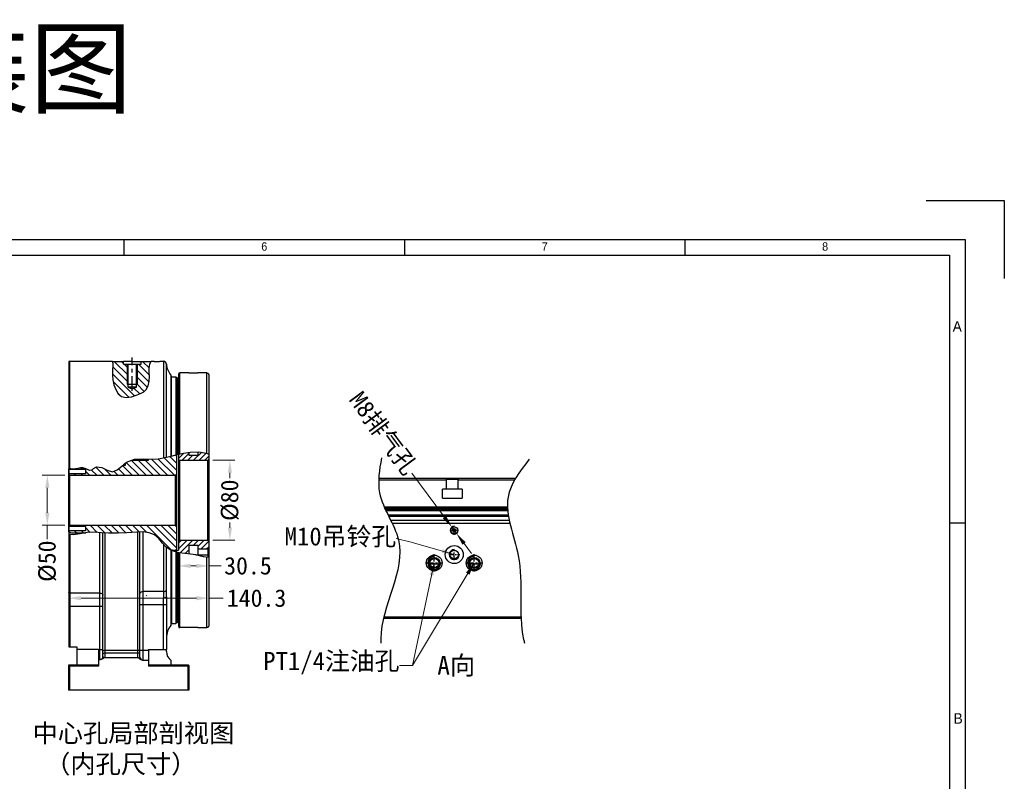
# Model space of a CAD drawing. Header units: millimetres. Extents: x 601 to 2924, y 6 to 1830.
# Tile 23 of 23: x 1939 to 2924, y 1068 to 1830. Entities that reach past the tile are written whole.
import ezdxf

# ---------------------------------------------------------------- set-up
doc = ezdxf.new("R2010")
doc.units = ezdxf.units.MM
doc.linetypes.add('CENTER', pattern=[1.75, 1, -0.25, 0.25, -0.25])
doc.layers.add('025', color=1, linetype='Continuous')
doc.layers.add('圖框', color=7, linetype='Continuous')
doc.styles.get("Standard").update_dxf_attribs({"font": 'MS Gothic.ttf'})
doc.styles.add('文字', font='PMingLiU.ttf')
doc.dimstyles.get("Standard").update_dxf_attribs({"dimscale": 5, "dimtxt": 3.5, "dimasz": 2.5, "dimexe": 1, "dimexo": 1, "dimgap": 0.009, "dimtad": 0, "dimdsep": 46, "dimtxsty": 'Standard', "dimcen": 0, "dimclrd": 3, "dimclre": 3, "dimclrt": 1, "dimazin": 2, "dimtfac": 1, "dimtmove": 0, "dimatfit": 3, "dimfxl": 0, "dimtolj": 1, "dimtzin": 0, "dimlwd": 0, "dimlwe": 0, "dimarcsym": 0})

# ---------------------------------------------------------------- blocks, each defined once
blk = doc.blocks.new('*D44')
at = {"layer": '025', "color": 3, "lineweight": 0}
for p, q in [((2331.2, 1375.93), (2363.69, 1331.99)), ((2375.87, 1315.5), (2371.12, 1321.94)), ((2383.31, 1305.45), (2390.74, 1295.4))]:
    blk.add_line(p, q, dxfattribs=at)
at = {"layer": '025', "color": 3}
for points in [[(2365.36, 1333.23), (2362.01, 1330.75), (2371.12, 1321.94)], [(2384.98, 1306.69), (2381.63, 1304.21), (2375.87, 1315.5)]]:
    blk.add_solid(points, dxfattribs=at)
at = {"layer": 'Defpoints', "color": 0}
for p in [(2371.12, 1321.94), (2375.87, 1315.5)]:
    blk.add_point(p, dxfattribs=at)
at = {"layer": '025', "color": 1, "insert": (2301.99, 1415.45), "char_height": 17.5, "attachment_point": 5, "rotation": 306.47477}
blk.add_mtext('\\A1;{\\fNSimSun|b0|i0|c134|p49;M8排气孔}', dxfattribs=at)
blk = doc.blocks.new('*D25')
at = {"layer": '025', "color": 3, "lineweight": 0}
for p, q in [((2131.83, 1388.81), (2153.98, 1388.81)), ((2148.98, 1376.31), (2148.98, 1370.93)), ((2148.98, 1321.31), (2148.98, 1326.68)), ((2131.83, 1308.81), (2153.98, 1308.81))]:
    blk.add_line(p, q, dxfattribs=at)
at = {"layer": '025', "color": 3}
for points in [[(2146.9, 1376.31), (2151.07, 1376.31), (2148.98, 1388.81)], [(2146.9, 1321.31), (2151.07, 1321.31), (2148.98, 1308.81)]]:
    blk.add_solid(points, dxfattribs=at)
at = {"layer": 'Defpoints', "color": 0}
for p in [(2126.83, 1388.81), (2148.98, 1388.81), (2126.83, 1308.81)]:
    blk.add_point(p, dxfattribs=at)
at = {"layer": '025', "color": 1, "insert": (2148.98, 1348.81), "char_height": 17.5, "attachment_point": 5, "rotation": 90}
blk.add_mtext('\\A1;%%C{\\fMS Gothic|b0|i0|c128|p49;80}', dxfattribs=at)
blk = doc.blocks.new('*D26')
at = {"layer": '025', "color": 3, "lineweight": 0}
for p, q in [((2097.33, 1293.81), (2097.33, 1278.1)), ((2127.83, 1296.06), (2127.83, 1278.1)), ((2109.83, 1283.1), (2115.33, 1283.1)), ((2127.83, 1283.1), (2140.33, 1283.1))]:
    blk.add_line(p, q, dxfattribs=at)
at = {"layer": '025', "color": 3}
for points in [[(2109.83, 1285.19), (2109.83, 1281.02), (2097.33, 1283.1)], [(2115.33, 1285.19), (2115.33, 1281.02), (2127.83, 1283.1)]]:
    blk.add_solid(points, dxfattribs=at)
at = {"layer": 'Defpoints', "color": 0}
for p in [(2127.83, 1301.06), (2097.33, 1298.81), (2127.83, 1283.1)]:
    blk.add_point(p, dxfattribs=at)
at = {"layer": '025', "color": 1, "insert": (2167.04, 1283.1), "char_height": 17.5, "attachment_point": 5}
blk.add_mtext('\\A1;30.5', dxfattribs=at)
blk = doc.blocks.new('*D27')
at = {"layer": '025', "color": 3, "lineweight": 0}
for p, q in [((2127.93, 1261.26), (2127.93, 1245.77)), ((1987.63, 1249.73), (1987.63, 1245.77)), ((2000.13, 1250.77), (2115.43, 1250.77)), ((2127.93, 1250.77), (2142.27, 1250.77))]:
    blk.add_line(p, q, dxfattribs=at)
at = {"layer": '025', "color": 3}
for points in [[(2000.13, 1252.85), (2000.13, 1248.69), (1987.63, 1250.77)], [(2115.43, 1252.85), (2115.43, 1248.69), (2127.93, 1250.77)]]:
    blk.add_solid(points, dxfattribs=at)
at = {"layer": 'Defpoints', "color": 0}
for p in [(2127.93, 1266.26), (1987.63, 1254.73), (2127.93, 1250.77)]:
    blk.add_point(p, dxfattribs=at)
at = {"layer": '025', "color": 1, "insert": (2175.65, 1250.77), "char_height": 17.5, "attachment_point": 5}
blk.add_mtext('\\A1;140.3', dxfattribs=at)
blk = doc.blocks.new('*D28')
at = {"layer": '025', "color": 3, "lineweight": 0}
for p, q in [((1983.93, 1373.81), (1961.26, 1373.81)), ((1966.26, 1361.31), (1966.26, 1336.31)), ((1983.83, 1323.81), (1961.26, 1323.81)), ((1966.26, 1323.81), (1966.26, 1309.92))]:
    blk.add_line(p, q, dxfattribs=at)
at = {"layer": '025', "color": 3}
for points in [[(1964.18, 1361.31), (1968.35, 1361.31), (1966.26, 1373.81)], [(1964.18, 1336.31), (1968.35, 1336.31), (1966.26, 1323.81)]]:
    blk.add_solid(points, dxfattribs=at)
at = {"layer": 'Defpoints', "color": 0}
for p in [(1988.93, 1373.81), (1966.26, 1323.81), (1988.83, 1323.81)]:
    blk.add_point(p, dxfattribs=at)
at = {"layer": '025', "color": 1, "insert": (1966.26, 1287.79), "char_height": 17.5, "attachment_point": 5, "rotation": 90}
blk.add_mtext('\\A1;%%C{\\fMS Gothic|b0|i0|c128|p49;50}', dxfattribs=at)

msp = doc.modelspace()

# ---------------------------------------------------------------- hatches: boundary and pattern name
at = {"linetype": 'Continuous'}
h = msp.add_hatch(dxfattribs=at)
h.set_pattern_fill('DEFAULT__3', color=2, scale=4, angle=45, style=0, pattern_type=0)
h.set_pattern_definition([(45, (1264.0112, 1648.9113), (-2.828427, 2.828427), [])])
edge = h.paths.add_edge_path()
edge.add_spline(control_points=[(2090.75, 1298.537), (2090.847, 1298.625), (2091.057, 1298.758), (2091.302, 1298.805), (2091.433, 1298.806)], knot_values=[0, 0, 0, 0, 0.5, 1, 1, 1, 1], degree=3, periodic=0)
edge.add_line((2091.433, 1298.806), (2097.433, 1298.806))
edge.add_line((2097.433, 1298.806), (2097.433, 1307.806))
edge.add_spline(control_points=[(2097.433, 1307.806), (2097.435, 1307.943), (2097.484, 1308.196), (2097.707, 1308.532), (2098.043, 1308.755), (2098.296, 1308.804), (2098.433, 1308.806)], knot_values=[0, 0, 0, 0, 0.25, 0.5, 0.75, 1, 1, 1, 1], degree=3, periodic=0)
edge.add_line((2098.433, 1308.806), (2126.933, 1308.806))
edge.add_spline(control_points=[(2126.933, 1308.806), (2127.07, 1308.804), (2127.323, 1308.755), (2127.659, 1308.532), (2127.881, 1308.196), (2127.931, 1307.943), (2127.933, 1307.806)], knot_values=[0, 0, 0, 0, 0.25, 0.5, 0.75, 1, 1, 1, 1], degree=3, periodic=0)
edge.add_line((2127.933, 1307.806), (2127.933, 1301.056))
edge.add_line((2127.933, 1301.056), (2126.933, 1300.056))
edge.add_line((2126.933, 1300.056), (2116.933, 1300.056))
edge.add_line((2116.933, 1300.056), (2116.933, 1303.806))
edge.add_line((2116.933, 1303.806), (2107.933, 1303.806))
edge.add_line((2107.933, 1303.806), (2107.933, 1295.012))
edge.add_spline(control_points=[(2107.933, 1295.012), (2105.921, 1295.165), (2101.959, 1295.628), (2095.665, 1296.702), (2092.308, 1297.862), (2090.75, 1298.537)], knot_values=[0, 0, 0, 0, 0.3333333, 0.6666667, 1, 1, 1, 1], degree=3, periodic=0)
edge = h.paths.add_edge_path()
edge.add_spline(control_points=[(2098.433, 1388.806), (2098.296, 1388.808), (2098.043, 1388.858), (2097.707, 1389.08), (2097.484, 1389.416), (2097.435, 1389.669), (2097.433, 1389.806)], knot_values=[0, 0, 0, 0, 0.25, 0.5, 0.75, 1, 1, 1, 1], degree=3, periodic=0)
edge.add_line((2097.433, 1389.806), (2097.433, 1394.739))
edge.add_spline(control_points=[(2097.433, 1394.739), (2099.279, 1395.219), (2102.876, 1396.045), (2106.279, 1396.6), (2107.933, 1396.809)], knot_values=[0, 0, 0, 0, 0.5, 1, 1, 1, 1], degree=3, periodic=0)
edge.add_line((2107.933, 1396.809), (2107.933, 1393.806))
edge.add_line((2107.933, 1393.806), (2116.933, 1393.806))
edge.add_line((2116.933, 1393.806), (2116.933, 1397.277))
edge.add_spline(control_points=[(2116.933, 1397.277), (2119.079, 1397.188), (2123.058, 1396.775), (2126.412, 1395.896), (2127.933, 1395.339)], knot_values=[0, 0, 0, 0, 0.5, 1, 1, 1, 1], degree=3, periodic=0)
edge.add_line((2127.933, 1395.339), (2127.933, 1389.806))
edge.add_spline(control_points=[(2127.933, 1389.806), (2127.931, 1389.669), (2127.881, 1389.416), (2127.659, 1389.08), (2127.323, 1388.858), (2127.07, 1388.808), (2126.933, 1388.806)], knot_values=[0, 0, 0, 0, 0.25, 0.5, 0.75, 1, 1, 1, 1], degree=3, periodic=0)
edge.add_line((2126.933, 1388.806), (2098.433, 1388.806))

# ---------------------------------------------------------------- linework, layer by layer
at = {"color": 1, "linetype": 'CENTER', "ltscale": 14.732}
msp.add_line((2051.233, 1458.354), (2051.233, 1491.552), dxfattribs=at)
at = {"color": 7, "linetype": 'Continuous'}
for p, q in [((1987.633, 1486.806), (1987.633, 1202.106)), ((1988.633, 1380.598), (1988.633, 1487.806)), ((1988.633, 1487.806), (2031.517, 1487.806)), ((2031.552, 1478.757), (2031.508, 1473.888)), ((2031.517, 1487.806), (2031.826, 1484.395)), ((2031.518, 1487.793), (2042.436, 1487.793)), ((2031.826, 1484.395), (2031.552, 1478.757)), ((2042.436, 1484.806), (2042.436, 1487.793)), ((2042.436, 1484.806), (2060.03, 1484.806)), ((2047.012, 1462.075), (2047.012, 1484.806)), ((2055.453, 1462.075), (2055.453, 1484.806)), ((2060.03, 1484.806), (2060.03, 1487.793)), ((2060.03, 1487.793), (2070.045, 1487.793)), ((2068.288, 1476.854), (2068.354, 1480.801)), ((2068.354, 1480.801), (2069, 1484.896)), ((2069, 1484.896), (2070.049, 1487.806)), ((2070.049, 1487.806), (2072.085, 1487.806)), ((2078.981, 1487.806), (2082.498, 1487.806)), ((2082.498, 1487.806), (2082.498, 1391.152)), ((2085.489, 1391.779), (2085.489, 1485.032)), ((2031.508, 1473.888), (2031.943, 1469.19)), ((2031.943, 1469.19), (2032.984, 1464.433)), ((2068.205, 1468.03), (2068.386, 1472.823)), ((2068.386, 1472.823), (2068.288, 1476.854)), ((2089.781, 1474.085), (2089.781, 1392.802)), ((2090.433, 1472.306), (2094.933, 1472.306)), ((2090.433, 1392.964), (2090.433, 1472.304)), ((2094.933, 1472.306), (2094.933, 1394.124)), ((2096.138, 1470.823), (2094.933, 1472.306)), ((2096.138, 1470.823), (2096.138, 1394.434)), ((2097.733, 1472.183), (2096.627, 1470.823)), ((2096.627, 1470.823), (2096.627, 1394.552)), ((2097.733, 1394.806), (2097.733, 1475.305)), ((2098.733, 1395.037), (2098.733, 1476.306)), ((2107.933, 1476.306), (2098.733, 1476.306)), ((2107.933, 1476.306), (2107.933, 1475.933)), ((2116.933, 1475.933), (2107.933, 1475.933)), ((2116.933, 1475.933), (2116.933, 1476.165)), ((2125.933, 1476.165), (2116.933, 1476.165)), ((2125.933, 1395.922), (2125.933, 1476.165)), ((2127.933, 1474.111), (2127.933, 1223.502)), ((2032.984, 1464.433), (2034.707, 1459.673)), ((2034.707, 1459.673), (2037.207, 1455.447)), ((2046.233, 1464.904), (2056.233, 1464.904)), ((2055.453, 1462.075), (2047.012, 1462.075)), ((2062.82, 1457.288), (2065.316, 1459.521)), ((2065.316, 1459.521), (2067.312, 1463.406)), ((2067.312, 1463.406), (2068.205, 1468.03)), ((2037.207, 1455.447), (2040.556, 1452.564)), ((2040.556, 1452.564), (2045.26, 1451.594)), ((2045.26, 1451.594), (2050.608, 1452.425)), ((2050.608, 1452.425), (2056.108, 1454.201)), ((2056.108, 1454.201), (2059.667, 1455.598)), ((2059.667, 1455.598), (2062.82, 1457.288)), ((2045.451, 1386.934), (2053.485, 1389.851)), ((2053.485, 1389.851), (2062.271, 1390.095)), ((2062.271, 1390.095), (2071.235, 1389.799)), ((2067.633, 1388.806), (2067.633, 1389.918)), ((2071.235, 1389.799), (2077.651, 1390.295)), ((2077.651, 1390.295), (2083.907, 1391.401)), ((2083.907, 1391.401), (2090.061, 1392.868)), ((2090.061, 1392.868), (2096.302, 1394.477)), ((2095.433, 1394.253), (2095.433, 1299.806)), ((2096.302, 1394.477), (2102.608, 1395.93)), ((2097.433, 1394.737), (2097.433, 1298.806)), ((2102.608, 1395.93), (2109.092, 1396.961)), ((2107.933, 1396.777), (2107.933, 1393.806)), ((2107.933, 1393.806), (2116.933, 1393.806)), ((2109.092, 1396.961), (2117.461, 1397.26)), ((2116.933, 1397.241), (2116.933, 1393.806)), ((2117.461, 1397.26), (2125.652, 1396.043)), ((2125.652, 1396.043), (2127.933, 1395.062)), ((1987.933, 1380.306), (1988.467, 1380.529)), ((1987.933, 1317.306), (1987.933, 1380.306)), ((1999.325, 1381.306), (2001.833, 1381.306)), ((2012.609, 1380.631), (2015.575, 1382.228)), ((2015.575, 1382.228), (2020.674, 1381.494)), ((2020.674, 1381.494), (2026.094, 1378.875)), ((2036.19, 1379.063), (2040.751, 1382.977)), ((2040.751, 1382.977), (2045.451, 1386.934)), ((2041.736, 1383.806), (2044.433, 1383.806)), ((2044.433, 1383.806), (2044.433, 1386.077)), ((2050.607, 1388.806), (2067.633, 1388.806)), ((2098.433, 1388.806), (2098.433, 1308.806)), ((2098.433, 1388.806), (2126.933, 1388.806)), ((2126.933, 1308.806), (2126.933, 1388.806)), ((1987.833, 1373.141), (1987.833, 1314.696)), ((2004.433, 1379.406), (1987.933, 1379.406)), ((2004.433, 1375.206), (1987.933, 1375.206)), ((1988.933, 1373.806), (1987.933, 1374.806)), ((1987.933, 1373.166), (1987.933, 1322.306)), ((1988.933, 1323.806), (1988.933, 1373.806)), ((1988.933, 1373.806), (2094.433, 1373.806)), ((2004.433, 1379.406), (2004.433, 1375.206)), ((2026.094, 1378.875), (2031.332, 1377.316)), ((2031.332, 1377.316), (2036.19, 1379.063)), ((2094.433, 1373.806), (2095.433, 1374.806)), ((2094.433, 1323.806), (2094.433, 1373.806)), ((2297.99, 1371.021), (2435.217, 1371.021)), ((2364.597, 1371.021), (2365.597, 1370.021)), ((2365.597, 1360.021), (2365.597, 1370.021)), ((2365.597, 1370.021), (2377.597, 1370.021)), ((2377.597, 1370.021), (2378.597, 1371.021)), ((2377.597, 1360.021), (2377.597, 1370.021)), ((2365.597, 1369.021), (2297.904, 1369.021)), ((2361.847, 1351.021), (2361.847, 1360.021)), ((2381.347, 1360.021), (2361.847, 1360.021)), ((2434.049, 1369.021), (2377.597, 1369.021)), ((2381.347, 1360.021), (2381.347, 1351.021)), ((2361.847, 1351.021), (2381.347, 1351.021)), ((2426.454, 1341.821), (2303.583, 1341.821)), ((2426.48, 1340.821), (2304.029, 1340.821)), ((2304.487, 1339.815), (2426.523, 1339.815)), ((2426.55, 1339.326), (2304.713, 1339.326)), ((2426.632, 1338.121), (2305.278, 1338.121)), ((2307.218, 1334.121), (2427.058, 1334.121)), ((2307.466, 1333.621), (2427.126, 1333.621)), ((2307.789, 1332.968), (2427.22, 1332.968)), ((1988.933, 1323.806), (1987.933, 1322.806)), ((2004.433, 1322.406), (1987.933, 1322.406)), ((1988.933, 1323.806), (2094.433, 1323.806)), ((2004.433, 1322.406), (2004.433, 1318.206)), ((2094.433, 1323.806), (2095.433, 1322.806)), ((2427.959, 1328.677), (2309.92, 1328.677)), ((2311.379, 1325.686), (2428.585, 1325.686)), ((1992.191, 1314.171), (1987.633, 1314.72)), ((2004.433, 1318.206), (1987.933, 1318.206)), ((1987.933, 1317.306), (1990.333, 1316.306)), ((1988.633, 1314.599), (1988.633, 1202.106)), ((1990.333, 1316.306), (2004.876, 1316.306)), ((1999.058, 1315.245), (1992.191, 1314.171)), ((2006.162, 1316.541), (1999.058, 1315.245)), ((2013.456, 1316.825), (2006.162, 1316.541)), ((2020.513, 1316.309), (2013.456, 1316.825)), ((2018.933, 1189.406), (2018.933, 1316.424)), ((2027.444, 1315.722), (2020.513, 1316.309)), ((2021.933, 1192.406), (2021.933, 1316.189)), ((2023.933, 1316.019), (2023.933, 1191.506)), ((2036.627, 1315.71), (2027.444, 1315.722)), ((2045.977, 1316.304), (2036.627, 1315.71)), ((2055.683, 1316.95), (2045.977, 1316.304)), ((2062.13, 1317.053), (2055.683, 1316.95)), ((2056.933, 1191.506), (2056.933, 1316.97)), ((2058.933, 1191.806), (2058.933, 1317.002)), ((2061.933, 1317.05), (2061.933, 1188.806)), ((2068.301, 1316.31), (2062.13, 1317.053)), ((2073.69, 1314.085), (2068.301, 1316.31)), ((2077.741, 1310.399), (2073.69, 1314.085)), ((2081.392, 1305.951), (2077.741, 1310.399)), ((2085.354, 1301.807), (2081.392, 1305.951)), ((2082.498, 1304.795), (2082.498, 1257.314)), ((2089.271, 1299.238), (2085.354, 1301.807)), ((2085.489, 1259.141), (2085.489, 1301.719)), ((2098.433, 1308.806), (2126.933, 1308.806)), ((2107.933, 1303.806), (2116.933, 1303.806)), ((2107.933, 1303.806), (2107.933, 1295.007)), ((2116.933, 1303.806), (2116.933, 1293.593)), ((2126.933, 1300.056), (2127.933, 1301.056)), ((2093.649, 1297.449), (2089.271, 1299.238)), ((2089.781, 1299.03), (2089.781, 1223.528)), ((2090.328, 1298.806), (2097.433, 1298.806)), ((2090.433, 1298.806), (2090.433, 1225.308)), ((2098.246, 1296.282), (2093.649, 1297.449)), ((2095.433, 1299.806), (2094.433, 1298.806)), ((2094.933, 1297.123), (2094.933, 1225.306)), ((2096.138, 1296.817), (2096.138, 1226.79)), ((2096.627, 1296.693), (2096.627, 1226.79)), ((2097.733, 1222.307), (2097.733, 1296.413)), ((2103.824, 1295.45), (2098.246, 1296.282)), ((2098.733, 1221.306), (2098.733, 1296.21)), ((2109.406, 1294.848), (2103.824, 1295.45)), ((2115.026, 1294.031), (2109.406, 1294.848)), ((2114.855, 1294.056), (2127.933, 1294.056)), ((2122.608, 1292.29), (2115.026, 1294.031)), ((2116.933, 1300.056), (2126.933, 1300.056)), ((2127.933, 1291.416), (2122.608, 1292.29)), ((2125.933, 1221.447), (2125.933, 1291.744)), ((2126.933, 1300.056), (2126.933, 1291.58)), ((2349.155, 1285.121), (2357.838, 1285.121)), ((2389.155, 1285.121), (2397.838, 1285.121)), ((2018.933, 1255.933), (1988.633, 1255.933)), ((2082.498, 1257.314), (2061.933, 1257.314)), ((2085.433, 1252.182), (2085.433, 1199.506)), ((2021.933, 1242.57), (1987.633, 1242.57)), ((2085.433, 1244.15), (2058.933, 1244.15)), ((2082.433, 1199.506), (2082.433, 1251.135)), ((2440.242, 1231.821), (2303.001, 1231.821)), ((2090.433, 1225.306), (2094.933, 1225.306)), ((2096.138, 1226.79), (2094.933, 1225.306)), ((2097.733, 1225.429), (2096.627, 1226.79)), ((2440.297, 1230.621), (2302.715, 1230.621)), ((2302.762, 1230.821), (2440.287, 1230.821)), ((2107.933, 1221.306), (2098.733, 1221.306)), ((2107.933, 1221.68), (2116.933, 1221.68)), ((2107.933, 1221.68), (2107.933, 1221.306)), ((2116.933, 1221.447), (2116.933, 1221.68)), ((2116.933, 1221.447), (2125.933, 1221.447)), ((1987.633, 1202.106), (1995.633, 1202.106)), ((1995.633, 1202.106), (1995.633, 1183.906)), ((2017.433, 1199.506), (1995.633, 1199.506)), ((2017.433, 1199.506), (2017.433, 1182.906)), ((2017.433, 1199.406), (2021.933, 1199.406)), ((2023.933, 1198.611), (2056.933, 1198.611)), ((2056.933, 1195.735), (2023.933, 1195.735)), ((2058.933, 1198.806), (2067.633, 1198.806)), ((2067.633, 1199.506), (2085.406, 1199.506)), ((2067.633, 1199.506), (2067.633, 1182.906)), ((2085.406, 1197.323), (2085.406, 1199.506)), ((2085.406, 1197.323), (2085.433, 1197.323)), ((1987.433, 1183.406), (1988.433, 1182.906)), ((1987.433, 1183.406), (1987.433, 1158.806)), ((2017.433, 1183.906), (1987.933, 1183.906)), ((1988.433, 1182.906), (1987.933, 1183.906)), ((2017.433, 1182.906), (1988.433, 1182.906)), ((1988.433, 1182.906), (1988.433, 1158.806)), ((2017.433, 1189.406), (2019.532, 1189.406)), ((2023.933, 1191.506), (2056.933, 1191.506)), ((2061.459, 1188.806), (2067.633, 1188.806)), ((2107.333, 1183.906), (2067.633, 1183.906)), ((2106.833, 1182.906), (2067.633, 1182.906)), ((2090.033, 1188.906), (2090.033, 1183.906)), ((2107.333, 1183.906), (2106.833, 1182.906)), ((2106.833, 1182.906), (2107.833, 1183.406)), ((2106.833, 1182.906), (2106.833, 1158.806)), ((2107.833, 1183.406), (2107.833, 1158.806)), ((2107.833, 1158.806), (1987.433, 1158.806))]:
    msp.add_line(p, q, dxfattribs=at)
at = {"color": 2, "linetype": 'Continuous'}
for p, q in [((2047.012, 1466.901), (2031.74, 1482.174)), ((2047.012, 1473.972), (2033.191, 1487.793)), ((2042.436, 1485.62), (2040.262, 1487.793)), ((2047.012, 1481.043), (2043.249, 1484.806)), ((2068.089, 1467.038), (2055.453, 1479.673)), ((2068.357, 1473.84), (2057.391, 1484.806)), ((2068.374, 1480.895), (2061.475, 1487.793)), ((2069.543, 1486.797), (2068.546, 1487.793)), ((2053.543, 1453.3), (2031.48, 1475.362)), ((2066.559, 1461.497), (2055.453, 1472.602)), ((2047.925, 1451.846), (2032.235, 1467.536)), ((2058.714, 1455.2), (2052.885, 1461.028)), ((2063.335, 1457.65), (2055.453, 1465.531)), ((2039.492, 1453.208), (2037.049, 1455.651)), ((2086.389, 1373.806), (2070.367, 1389.828)), ((2093.46, 1373.806), (2077.02, 1390.246)), ((2095.433, 1378.904), (2083.082, 1391.255)), ((2095.433, 1385.975), (2088.832, 1392.576)), ((2095.433, 1393.046), (2094.474, 1394.005)), ((1988.865, 1379.406), (1987.955, 1380.316)), ((1995.936, 1379.406), (1995.108, 1380.234)), ((2003.007, 1379.406), (2001.107, 1381.306)), ((2022.749, 1373.806), (2014.764, 1381.791)), ((2029.82, 1373.806), (2023.496, 1380.13)), ((2043.962, 1373.806), (2037.544, 1380.224)), ((2051.033, 1373.806), (2041.354, 1383.485)), ((2058.104, 1373.806), (2045.193, 1386.717)), ((2065.175, 1373.806), (2050.175, 1388.806)), ((2072.246, 1373.806), (2057.246, 1388.806)), ((2079.318, 1373.806), (2064.318, 1388.806)), ((1994.465, 1373.806), (1993.065, 1375.206)), ((2001.536, 1373.806), (2000.136, 1375.206)), ((2008.607, 1373.806), (2004.433, 1377.98)), ((2015.678, 1373.806), (2010.586, 1378.898)), ((2036.891, 1373.806), (2032.839, 1377.858)), ((1989.296, 1322.406), (1988.414, 1323.288)), ((1996.367, 1322.406), (1994.967, 1323.806)), ((2003.438, 1322.406), (2002.038, 1323.806)), ((2009.186, 1316.659), (2004.433, 1321.412)), ((2016.298, 1316.617), (2009.109, 1323.806)), ((2023.97, 1316.016), (2016.18, 1323.806)), ((2031.341, 1315.717), (2023.251, 1323.806)), ((2038.312, 1315.817), (2030.323, 1323.806)), ((2044.96, 1316.24), (2037.394, 1323.806)), ((2051.593, 1316.678), (2044.465, 1323.806)), ((2058.349, 1316.993), (2051.536, 1323.806)), ((2065.802, 1316.611), (2058.607, 1323.806)), ((2090.678, 1298.806), (2065.678, 1323.806)), ((2095.433, 1301.122), (2072.749, 1323.806)), ((2095.433, 1308.193), (2079.82, 1323.806)), ((2095.433, 1315.264), (2086.891, 1323.806)), ((2095.433, 1322.336), (2093.962, 1323.806)), ((1995.396, 1316.306), (1993.496, 1318.206)), ((2002.839, 1315.935), (2000.567, 1318.206)), ((2065.967, 1252.806), (2065.45, 1253.324))]:
    msp.add_line(p, q, dxfattribs=at)
at = {"color": 1, "linetype": 'CENTER', "ltscale": 8.0264}
for p, q in [((2353.497, 1277.331), (2353.497, 1294.711)), ((2393.497, 1277.331), (2393.497, 1294.711)), ((2344.807, 1286.021), (2362.187, 1286.021)), ((2384.807, 1286.021), (2402.187, 1286.021))]:
    msp.add_line(p, q, dxfattribs=at)
at = {"color": 7, "linetype": 'Continuous'}
for points in [[(2051.233, 1487.515), (2048.821, 1487.535), (2046.579, 1487.593), (2044.687, 1487.669), (2043.263, 1487.743), (2042.436, 1487.793)], [(2051.233, 1487.515), (2053.647, 1487.536), (2055.897, 1487.593), (2057.782, 1487.669), (2059.204, 1487.743), (2060.03, 1487.793)], [(2073.277, 1487.78), (2072.085, 1487.805), (2072.032, 1487.806)], [(2073.277, 1487.78), (2072.085, 1487.805), (2072.032, 1487.806)], [(2073.277, 1487.78), (2074.337, 1487.767), (2075.533, 1487.762)], [(2073.277, 1487.78), (2074.337, 1487.767), (2075.533, 1487.762)], [(2075.533, 1487.762), (2076.728, 1487.767), (2077.788, 1487.78), (2078.562, 1487.795), (2079.033, 1487.806)], [(2125.933, 1476.165), (2126.451, 1476.097), (2126.933, 1475.897)], [(2126.933, 1475.897), (2127.216, 1475.685), (2127.481, 1475.403), (2127.713, 1475.035), (2127.875, 1474.591), (2127.933, 1474.111)], [(1988.633, 1255.933), (1988.25, 1255.984), (1987.926, 1256.129), (1987.709, 1256.346), (1987.633, 1256.601)], [(2018.933, 1255.933), (2019.86, 1255.835), (2020.696, 1255.55), (2021.36, 1255.107), (2021.786, 1254.548), (2021.933, 1253.929)], [(2061.933, 1257.314), (2061.006, 1257.218), (2060.169, 1256.937), (2059.506, 1256.5), (2059.08, 1255.95), (2058.933, 1255.34)], [(2082.498, 1257.314), (2082.484, 1255.415), (2082.452, 1253.337), (2082.433, 1251.135)], [(2082.433, 1251.135), (2083.36, 1251.186), (2084.196, 1251.335), (2084.86, 1251.567), (2085.286, 1251.859), (2085.433, 1252.182)], [(2082.498, 1257.314), (2083.582, 1257.448), (2084.509, 1257.824), (2085.187, 1258.413), (2085.489, 1259.141)], [(2085.433, 1252.182), (2085.45, 1254.591), (2085.477, 1256.941), (2085.489, 1259.141)], [(2127.933, 1223.502), (2127.875, 1223.021), (2127.713, 1222.576), (2127.481, 1222.21), (2127.216, 1221.928), (2126.933, 1221.716)], [(2126.933, 1221.716), (2126.451, 1221.516), (2125.933, 1221.447)], [(2021.933, 1198.357), (2022.085, 1198.455), (2022.519, 1198.537), (2023.167, 1198.592), (2023.933, 1198.611)], [(2023.933, 1195.735), (2023.167, 1195.672), (2022.519, 1195.492), (2022.085, 1195.223), (2021.933, 1194.906)], [(2023.269, 1191.233), (2022.896, 1191.342), (2022.543, 1191.512), (2022.239, 1191.745), (2022.02, 1192.043), (2021.933, 1192.406)], [(2056.933, 1198.611), (2057.698, 1198.592), (2058.347, 1198.537), (2058.781, 1198.455), (2058.933, 1198.357)], [(2058.933, 1194.906), (2058.781, 1195.223), (2058.347, 1195.492), (2057.698, 1195.672), (2056.933, 1195.735)], [(2023.269, 1191.233), (2022.565, 1190.626), (2021.711, 1190.03), (2020.686, 1189.581), (2019.532, 1189.406)], [(2023.269, 1191.233), (2023.482, 1191.382), (2023.707, 1191.475), (2023.933, 1191.506)], [(2056.933, 1191.506), (2057.328, 1191.411), (2057.692, 1191.145), (2058.004, 1190.755)], [(2058.933, 1191.806), (2058.852, 1191.457), (2058.644, 1191.163), (2058.35, 1190.928), (2058.004, 1190.755)], [(2061.459, 1188.806), (2060.158, 1189.043), (2058.921, 1189.752), (2058.004, 1190.755)]]:
    msp.add_lwpolyline(points, dxfattribs=at)
for centre, radius in [((2373.497, 1318.721), 3.5), ((2373.497, 1318.721), 1.65), ((2373.497, 1294.421), 9), ((2353.497, 1286.021), 7.9), ((2353.497, 1286.021), 5.6), ((2373.497, 1294.421), 4.25), ((2393.497, 1286.021), 7.9), ((2393.497, 1286.021), 5.6), ((2353.497, 1286.021), 4.5), ((2393.497, 1286.021), 4.5)]:
    msp.add_circle(centre, radius, dxfattribs=at)
for centre, radius, start, end in [((1988.633, 1486.806), 1, 90, 180.000129), ((2082.498, 1484.806), 3, 4.310573, 90), ((2105.433, 1486.535), 20, 184.310612, 218.49995), ((2087.433, 1472.217), 3, 1.646645, 38.499952), ((2096.383, 1471.021), 0.315, 219.093859, 320.906141), ((2098.733, 1475.306), 1, 90, 180), ((2098.433, 1389.806), 1, 180, 270), ((2126.933, 1389.806), 1, 270, 0), ((2098.433, 1307.806), 1, 90, 180), ((2126.933, 1307.806), 1, 0, 90), ((2091.433, 1297.806), 1, 90, 127.245733), ((2105.433, 1211.077), 20, 141.50005, 180), ((2087.433, 1225.395), 3, 321.500048, 358.353355), ((2096.383, 1226.591), 0.315, 39.093859, 140.906141), ((2098.733, 1222.306), 1, 180, 270), ((2018.933, 1192.406), 3, 270, 0), ((2095.433, 1197.323), 10.027, 180, 237.414511), ((1987.933, 1183.406), 0.5, 90.004338, 180), ((2061.933, 1191.806), 3, 180, 270), ((2107.333, 1183.406), 0.5, 0, 89.997109)]:
    msp.add_arc(centre, radius, start, end, dxfattribs=at)
at = {"layer": '025', "color": 0}
for p, q in [((2046.233, 1484.806), (2046.233, 1464.904)), ((2056.233, 1484.806), (2056.233, 1464.904)), ((2047.012, 1462.075), (2051.233, 1460.354)), ((2051.233, 1460.354), (2055.453, 1462.075))]:
    msp.add_line(p, q, dxfattribs=at)
at = {"layer": '025', "color": 1, "linetype": 'CENTER', "ltscale": 4.064}
for p, q in [((2373.497, 1314.321), (2373.497, 1323.121)), ((2369.097, 1318.721), (2377.897, 1318.721))]:
    msp.add_line(p, q, dxfattribs=at)
at = {"layer": '025', "color": 1, "linetype": 'CENTER', "ltscale": 5.08}
for p, q in [((2367.997, 1294.421), (2378.997, 1294.421)), ((2373.497, 1288.921), (2373.497, 1299.921))]:
    msp.add_line(p, q, dxfattribs=at)
at = {"layer": '025', "color": 0}
for centre, radius in [((2373.497, 1318.721), 4), ((2353.497, 1286.021), 6.579), ((2373.497, 1294.421), 5), ((2393.497, 1286.021), 6.579)]:
    msp.add_arc(centre, radius, 90, 0, dxfattribs=at)
at = {"layer": '025', "color": 1}
for points, knots in [([(2300.633, 1391.158), (2298.63, 1379.274), (2293.737, 1350.256), (2337.618, 1295.191), (2299.152, 1242.2), (2300.065, 1207.334), (2300.143, 1205.851)], [0, 0, 0, 0, 35.0822422, 85.6636481, 186.1053172, 190.5683125, 190.5683125, 190.5683125, 190.5683125]), ([(2448.497, 1389.958), (2439.107, 1377.629), (2416.895, 1348.468), (2447.463, 1285.04), (2436.589, 1235.229), (2443.548, 1207.081), (2443.874, 1205.851)], [0, 0, 0, 0, 43.5237172, 102.9485839, 186.9891638, 190.8349263, 190.8349263, 190.8349263, 190.8349263])]:
    msp.add_open_spline(points, degree=3, knots=knots, dxfattribs=at)
at = {"layer": '025', "color": 0}
msp.add_open_spline([(2012.609, 1380.631), (2011.957, 1379.934), (2009.083, 1376.862), (2001.352, 1384.043), (1993.872, 1378.591), (1989.048, 1380.617), (1987.633, 1380.567)], degree=3, knots=[0, 0, 0, 0, 2.6635392, 11.7421468, 21.7355658, 26.0646061, 26.0646061, 26.0646061, 26.0646061], dxfattribs=at)
at = {"layer": '圖框'}
for p, q in [((2845.773, 1648.893), (2924, 1648.893)), ((2924, 1648.893), (2924, 1570.665)), ((2042.96, 1609.779), (2042.96, 1594.134)), ((2323.602, 1609.779), (2323.602, 1594.134)), ((2604.244, 1609.779), (2604.244, 1594.134)), ((2884.887, 1325.829), (2869.241, 1325.829))]:
    msp.add_line(p, q, dxfattribs=at)
for points in [[(639.748, 1609.779), (2884.887, 1609.779), (2884.887, 45.223), (639.748, 45.223)], [(655.394, 1594.134), (2869.241, 1594.134), (2869.241, 60.868), (655.394, 60.868)]]:
    msp.add_lwpolyline(points, close=True, dxfattribs=at)

# ---------------------------------------------------------------- texts
at = {"layer": '025', "color": 1, "char_height": 18.2, "attachment_point": 9}
for s, insert in [('\\A1;{\\fMS Gothic|b0|i0|c128|p49;M10\\fNSimSun|b0|i0|c134|p49;吊铃孔}', (2315.345, 1301.559)), ('{\\fNSimSun|b0|i0|c134|p49;PT1/4注油孔}', (2318.632, 1174.412))]:
    msp.add_mtext(s, dxfattribs=dict(at, insert=insert))
at = {"layer": '025', "color": 0, "char_height": 18.5, "attachment_point": 1}
for s, insert, width in [('{\\fNSimSun|b0|i0|c134|p49;A向}', (2356.581, 1192.827), 123.3482), ('{\\fNSimSun|b0|i0|c134|p49;中心孔局部剖视图\\P （内孔尺寸）}', (1951.531, 1124.983), 225.58101)]:
    msp.add_mtext(s, dxfattribs=dict(at, insert=insert, width=width))
at = {"layer": '圖框', "style": '文字'}
for s, height, p in [('6', 8.345, (2180.371, 1598.53)), ('7', 8.345, (2461.013, 1598.53)), ('8', 8.345, (2741.655, 1598.53)), ('A', 10.432, (2872.345, 1517.538)), ('B', 10.432, (2873.299, 1125.203))]:
    msp.add_text(s, height=height, dxfattribs=at).set_placement(p)
at = {"layer": '圖框', "color": 7, "linetype": 'Continuous', "lineweight": 0, "insert": (1234.502, 1818.771), "char_height": 74.89763, "width": 1221.0243, "attachment_point": 1}
msp.add_mtext('{\\fSimSun|b0|i0|c134|p2;  255尾座-总装图}', dxfattribs=at)

# ---------------------------------------------------------------- dimensions: what is measured, and where the dimension line sits
at = {"layer": '025', "color": 0}
dim = msp.add_diameter_dim_2p(p1=(2375.875, 1315.504), p2=(2371.119, 1321.937), text='{\\fNSimSun|b0|i0|c134|p49;M8排气孔}', dimstyle='Standard', override={"dimtmove": 1}, dxfattribs=at)
dim.commit()
dim.dimension.update_dxf_attribs({"geometry": '*D44', "text_midpoint": (2301.989, 1415.447), "dimtype": 163})
for base, p1, p2, picture, middle in [((2148.984, 1388.806), (2126.833, 1308.806), (2126.833, 1388.806), '*D25', (2148.984, 1348.806)), ((1966.264, 1323.806), (1988.933, 1373.806), (1988.833, 1323.806), '*D28', (1966.264, 1287.793))]:
    dim = msp.add_linear_dim(base=base, p1=p1, p2=p2, angle=90, text='%%C{\\fMS Gothic|b0|i0|c128|p49;<>}', dimstyle='Standard', dxfattribs=at)
    dim.commit()
    dim.dimension.update_dxf_attribs({"geometry": picture, "text_midpoint": middle, "dimtype": 160})
dim = msp.add_linear_dim(base=(2127.833, 1283.105), p1=(2097.333, 1298.806), p2=(2127.833, 1301.056), dimstyle='Standard', dxfattribs=at)
dim.commit()
dim.dimension.update_dxf_attribs({"geometry": '*D26', "text_midpoint": (2167.045, 1283.105)})
dim = msp.add_linear_dim(base=(2127.933, 1250.769), p1=(1987.633, 1254.734), p2=(2127.933, 1266.257), dimstyle='Standard', dxfattribs=at)
dim.commit()
dim.dimension.update_dxf_attribs({"geometry": '*D27', "text_midpoint": (2175.646, 1250.769), "dimtype": 160})

# ---------------------------------------------------------------- leaders
at = {"layer": '025', "color": 0, "annotation_type": 0, "has_hookline": 1, "hookline_direction": 1}
for points, text_width in [([(2373.497, 1294.421), (2330.391, 1306.953), (2315.39, 1310.659)], 111.093), ([(2353.497, 1286.021), (2331.678, 1183.512), (2318.677, 1183.512)], 140.646)]:
    msp.add_leader(points, dimstyle='Standard', override={"dimgap": 0.009, "dimtad": 0}, dxfattribs=dict(at, text_width=text_width))
at = {"layer": '025', "color": 0}
msp.add_leader([(2393.497, 1286.021), (2331.678, 1183.512)], dimstyle='Standard', override={"dimgap": 0.009, "dimtad": 0}, dxfattribs=at)

doc.saveas('drawing.dxf')
